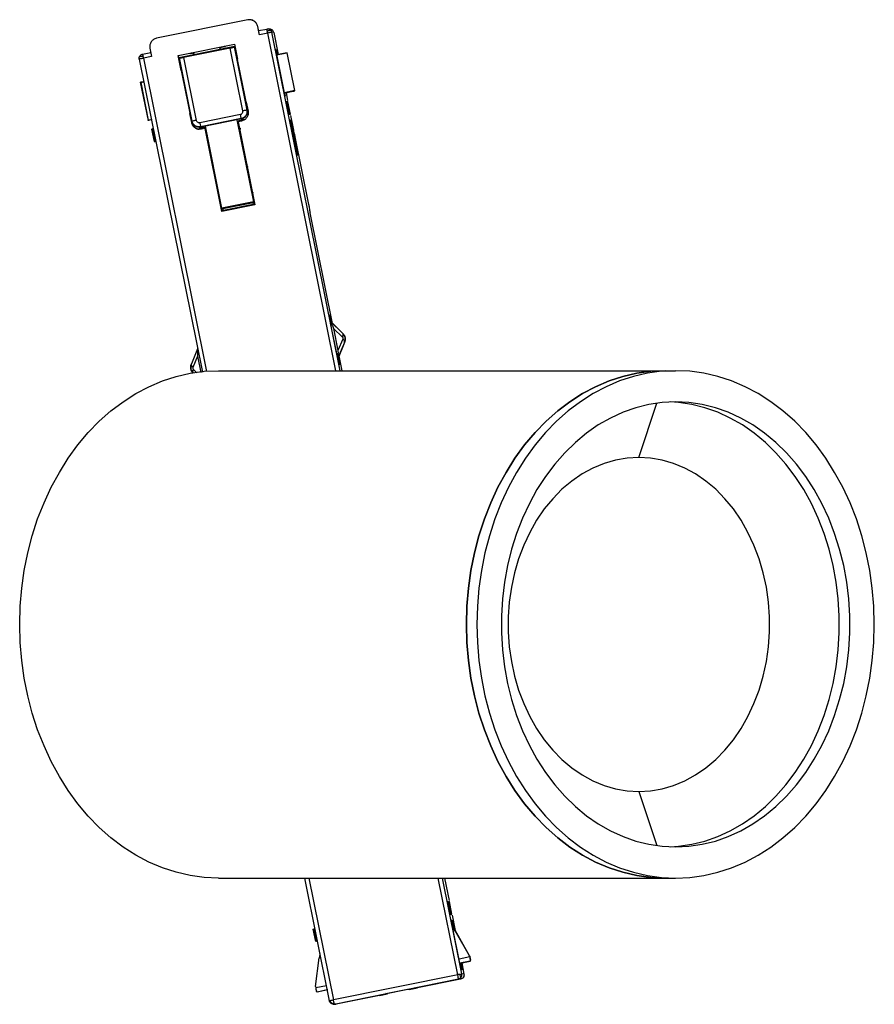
# Paper-space layout '_Izquierda' of a CAD drawing. Header units: millimetres. Extents: x -15 to 86, y -171 to -54.
import ezdxf

# ---------------------------------------------------------------- set-up
doc = ezdxf.new("R2010")
doc.units = ezdxf.units.MM

psp = doc.layouts.new('_Izquierda')

# ---------------------------------------------------------------- linework, layer by layer
at = {"color": 7, "linetype": 'Continuous', "lineweight": 25}
for p, q in [((12.36, -54.32), (1.58, -56.5)), ((12.69, -54.31), (12.68, -54.31)), ((13.74, -56.08), (13.54, -55.1)), ((13.54, -55.1), (13.55, -55.1)), ((13.65, -55.59), (13.55, -55.1)), ((13.65, -55.59), (14.63, -55.4)), ((14.72, -55.89), (13.74, -56.08)), ((22.78, -95.81), (14.72, -55.89)), ((15.02, -55.42), (14.78, -55.39)), ((23.29, -95.81), (15.21, -55.79)), ((15.45, -55.82), (15.21, -55.79)), ((15.45, -55.82), (15.98, -58.4)), ((-0.08, -58.37), (0.9, -58.17)), ((0.8, -57.68), (1, -58.66)), ((4.13, -58.53), (10.8, -57.19)), ((4.23, -58.77), (10.8, -57.45)), ((4.26, -58.76), (10.79, -57.44)), ((10.27, -57.65), (4.77, -58.76)), ((5.97, -58.42), (5.92, -58.18)), ((5.96, -58.2), (5.99, -58.41)), ((6.01, -58.2), (6.06, -58.18)), ((9, -57.57), (9.02, -57.57)), ((9.02, -57.57), (9.07, -57.79)), ((9.05, -57.55), (9.1, -57.78)), ((11.77, -65.09), (10.27, -57.65)), ((10.8, -57.45), (10.75, -57.51)), ((10.75, -57.51), (12.26, -64.99)), ((10.79, -57.44), (10.8, -57.45)), ((10.8, -57.19), (11.16, -58.97)), ((10.8, -57.45), (12.32, -64.97)), ((15.64, -57.84), (15.68, -57.84)), ((15.64, -57.84), (16.75, -63.35)), ((15.68, -57.84), (15.8, -58.43)), ((17, -58.21), (17.03, -58.22)), ((-0.47, -58.95), (7.01, -95.98)), ((1, -58.66), (0.02, -58.85)), ((0.02, -58.85), (7.5, -95.92)), ((4.49, -60.31), (4.13, -58.53)), ((4.13, -58.53), (4.15, -58.54)), ((4.2, -58.77), (4.15, -58.54)), ((4.28, -58.81), (4.23, -58.77)), ((5.75, -66.3), (4.23, -58.77)), ((5.79, -66.29), (4.28, -58.81)), ((4.77, -58.76), (6.27, -66.2)), ((15.76, -58.44), (16.8, -58.24)), ((17.03, -58.22), (15.77, -58.47)), ((17.93, -62.68), (17.03, -58.22)), ((-0.35, -61.7), (0.57, -66.23)), ((-0.34, -61.71), (-0.3, -61.72)), ((-0.34, -61.71), (0.57, -66.22)), ((-0.3, -61.72), (0.08, -61.64)), ((0.12, -61.61), (-0.16, -61.67)), ((-0.3, -61.72), (0.6, -66.17)), ((17.93, -62.68), (16.67, -62.93)), ((16.68, -62.99), (17.71, -62.77)), ((17.91, -62.72), (17.93, -62.68)), ((16.72, -62.98), (16.8, -63.35)), ((16.8, -63.35), (16.75, -63.35)), ((16.98, -64.01), (16.88, -64.03)), ((16.89, -62.94), (17.08, -63.85)), ((17.08, -63.99), (16.98, -64.01)), ((17.27, -65.48), (16.98, -64.01)), ((17.37, -65.46), (17.08, -63.99)), ((17.08, -63.99), (17.11, -64)), ((17.41, -65.47), (17.11, -64)), ((12.18, -64.06), (12.4, -65.12)), ((12.32, -64.97), (12.26, -64.99)), ((0.57, -66.22), (0.6, -66.17)), ((0.6, -66.17), (0.98, -66.1)), ((1.04, -66.14), (0.75, -66.19)), ((5.74, -66.47), (5.52, -65.4)), ((5.79, -66.29), (5.75, -66.3)), ((11.49, -65.51), (6.69, -66.48)), ((11.6, -65.99), (6.79, -66.96)), ((11.61, -66.03), (6.81, -67)), ((11.07, -66.14), (13.03, -75.83)), ((11.62, -66.3), (11.23, -66.38)), ((11.91, -66.12), (11.28, -66.24)), ((11.28, -66.24), (11.3, -66.21)), ((11.3, -66.21), (11.99, -66.08)), ((11.61, -66.03), (11.6, -65.99)), ((17.18, -65.5), (17.27, -65.48)), ((17.21, -65.51), (17.18, -65.5)), ((17.21, -65.51), (17.31, -65.49)), ((17.27, -65.48), (17.37, -65.46)), ((17.31, -65.49), (17.41, -65.47)), ((17.41, -65.47), (17.37, -65.46)), ((17.38, -66.17), (17.42, -66.18)), ((18.21, -70.31), (17.38, -66.17)), ((17.42, -66.18), (18.25, -70.32)), ((17.43, -65.62), (17.75, -67.16)), ((17.45, -66.18), (17.49, -66.19)), ((18.29, -70.32), (17.45, -66.18)), ((17.49, -66.19), (18.33, -70.33)), ((1, -67.24), (1.1, -67.22)), ((1, -67.24), (1.3, -68.71)), ((1.2, -67.2), (1.1, -67.22)), ((1.1, -67.22), (1.4, -68.69)), ((5.74, -66.47), (5.76, -66.47)), ((6.4, -67.2), (6.31, -67.2)), ((7.27, -67.05), (6.62, -67.18)), ((6.69, -67.14), (6.62, -67.18)), ((6.79, -66.96), (6.81, -67)), ((7.31, -67.17), (6.91, -67.25)), ((9.28, -76.98), (7.31, -67.17)), ((7.31, -67.17), (7.33, -67.18)), ((9.29, -76.91), (7.33, -67.18)), ((9.31, -76.58), (7.35, -66.89)), ((11.23, -66.38), (13.21, -76.18)), ((11.49, -67.18), (11.29, -67.22)), ((11.53, -67.2), (11.3, -67.24)), ((17.76, -67.18), (17.75, -67.16)), ((1.4, -68.69), (1.3, -68.71)), ((1.33, -68.71), (1.43, -68.69)), ((1.4, -68.69), (1.49, -68.67)), ((7.66, -68.02), (7.5, -68.06)), ((19.59, -76.17), (17.98, -68.17)), ((1.3, -68.71), (1.33, -68.71)), ((18.25, -70.32), (18.21, -70.31)), ((18.33, -70.33), (18.29, -70.32)), ((12.2, -71.71), (12.42, -71.62)), ((12.3, -71.68), (12.2, -71.72)), ((8.52, -72.41), (8.5, -72.41)), ((13.05, -74.76), (12.82, -74.8)), ((13.2, -76.12), (9.28, -76.91)), ((13.21, -76.18), (9.28, -76.98)), ((13.03, -75.83), (9.31, -76.58)), ((9.31, -76.58), (9.41, -76.74)), ((13.02, -75.94), (9.4, -76.68)), ((9.4, -76.68), (9.41, -76.74)), ((9.4, -76.68), (9.44, -76.88)), ((13.02, -75.94), (13.06, -76)), ((13.06, -76.15), (13.02, -75.94)), ((13.06, -76), (13.03, -75.83)), ((9.28, -76.98), (9.28, -76.91)), ((19.76, -77.15), (19.78, -77.15)), ((22.4, -90.21), (19.76, -77.15)), ((21.98, -89.22), (22.04, -89.22)), ((22.19, -90), (22.14, -90)), ((22.96, -94.11), (22.17, -90.19)), ((22.18, -90.03), (23.58, -91.38)), ((22.2, -90.01), (22.19, -90)), ((22.19, -90), (23.59, -91.38)), ((22.23, -90.49), (22.38, -90.46)), ((22.38, -90.46), (22.51, -90.82)), ((22.51, -90.82), (23.03, -93.41)), ((22.51, -90.82), (23.57, -91.84)), ((23.58, -91.38), (23.59, -91.38)), ((23.62, -92.06), (23.03, -93.41)), ((23.81, -92.49), (23.03, -94.27)), ((23.81, -92.49), (23.06, -94.32)), ((23.81, -92.49), (23.81, -92.49)), ((6.44, -93.21), (5.7, -94.99)), ((6.43, -94.07), (5.87, -95.42)), ((6.41, -93.69), (6.43, -94.07)), ((6.43, -94.07), (6.82, -96)), ((23.05, -93.79), (22.9, -93.82)), ((23.03, -93.41), (23.05, -93.79)), ((23.53, -95.81), (23.17, -94.04)), ((23.02, -94.31), (23.07, -94.32)), ((23.23, -95.1), (23.17, -95.1)), ((6.34, -96.05), (5.92, -95.64)), ((8.89, -95.81), (62.97, -95.81)), ((58.62, -106.06), (60.74, -99.64)), ((58.62, -145.55), (60.74, -151.97)), ((8.89, -155.81), (62.97, -155.81)), ((19.09, -155.81), (22.01, -170.31)), ((19.59, -155.81), (22.5, -170.21)), ((37.2, -167.24), (34.89, -155.81)), ((37.7, -167.14), (35.41, -155.81)), ((35.65, -155.83), (35.66, -155.83)), ((35.65, -155.83), (36.17, -158.44)), ((36.07, -158.6), (35.98, -158.62)), ((36.07, -158.6), (36.17, -158.58)), ((36.37, -160.07), (36.07, -158.6)), ((36.47, -160.05), (36.17, -158.58)), ((36.17, -158.58), (36.21, -158.59)), ((36.5, -160.06), (36.21, -158.59)), ((36.27, -160.09), (36.37, -160.07)), ((36.31, -160.1), (36.27, -160.09)), ((36.31, -160.1), (36.41, -160.08)), ((36.47, -160.05), (36.37, -160.07)), ((36.41, -160.08), (36.5, -160.06)), ((36.5, -160.06), (36.47, -160.05)), ((36.53, -160.21), (36.89, -162.01)), ((20.1, -161.83), (20.2, -161.81)), ((20.4, -163.3), (20.1, -161.83)), ((20.2, -161.81), (20.29, -161.79)), ((20.49, -163.28), (20.2, -161.81)), ((36.43, -160.77), (36.5, -160.78)), ((36.59, -161.56), (36.66, -161.56)), ((37.41, -165.67), (36.61, -161.75)), ((36.64, -161.56), (38.57, -164.95)), ((36.67, -162.05), (36.85, -162.01)), ((36.85, -162.01), (38.57, -164.95)), ((20.49, -163.28), (20.4, -163.3)), ((20.43, -163.3), (20.4, -163.3)), ((20.53, -163.28), (20.43, -163.3)), ((20.59, -163.26), (20.49, -163.28)), ((20.39, -168.62), (20.83, -165.25)), ((20.83, -165.25), (20.99, -165.21)), ((38.63, -165.12), (37.35, -165.38)), ((38.63, -165.1), (38.57, -164.95)), ((38.57, -164.95), (38.57, -164.95)), ((38.57, -164.95), (38.62, -165.05)), ((38.62, -165.05), (38.63, -165.1)), ((38.63, -165.12), (38.63, -165.1)), ((38.63, -165.1), (38.71, -165.52)), ((38.63, -165.1), (38.63, -165.1)), ((38.66, -165.63), (37.45, -165.87)), ((37.51, -165.87), (38.66, -165.63)), ((37.51, -165.87), (37.53, -165.88)), ((37.67, -165.84), (37.94, -167.17)), ((38.7, -165.6), (38.66, -165.63)), ((37.2, -167.24), (22.5, -170.21)), ((37.69, -166.66), (37.62, -166.65)), ((37.94, -167.17), (37.7, -167.14)), ((20.39, -168.62), (20.4, -168.78)), ((21.66, -168.55), (20.4, -168.8)), ((20.4, -168.78), (20.4, -168.8)), ((22.6, -170.7), (37.3, -167.73)), ((31.45, -168.98), (32.45, -168.79)), ((37.54, -167.76), (32.45, -168.79)), ((37.54, -167.76), (37.3, -167.73)), ((20.58, -169.28), (20.54, -169.27)), ((21.76, -169.04), (20.58, -169.28)), ((21.83, -169.04), (20.58, -169.28)), ((27.94, -169.7), (22.84, -170.73)), ((27.94, -169.7), (28.91, -169.5)), ((28.69, -169.47), (31.24, -168.96)), ((28.91, -169.5), (28.69, -169.47)), ((31.24, -168.96), (31.45, -168.98)), ((22.44, -170.7), (22.68, -170.73)), ((22.6, -170.7), (22.84, -170.73)), ((22.84, -170.73), (22.68, -170.73))]:
    psp.add_line(p, q, dxfattribs=at)
at = {"color": 7, "linetype": 'Continuous', "lineweight": 25, "flags": 128}
for points in [[(8.89, -155.81), (7.21, -155.73), (5.55, -155.5), (3.9, -155.12), (2.27, -154.59), (0.68, -153.91), (-0.87, -153.1), (-2.37, -152.14), (-3.81, -151.04), (-5.19, -149.82), (-6.5, -148.48), (-7.73, -147.02), (-8.87, -145.45), (-9.92, -143.78), (-10.88, -142.03), (-11.73, -140.18), (-12.49, -138.27), (-13.13, -136.29), (-13.66, -134.26), (-14.07, -132.18), (-14.37, -130.08), (-14.55, -127.95), (-14.61, -125.81), (-14.55, -123.67), (-14.37, -121.54), (-14.07, -119.43), (-13.66, -117.35), (-13.13, -115.32), (-12.49, -113.34), (-11.73, -111.43), (-10.88, -109.59), (-9.92, -107.83), (-8.87, -106.16), (-7.73, -104.59), (-6.5, -103.13), (-5.19, -101.79), (-3.81, -100.57), (-2.37, -99.48), (-0.87, -98.52), (0.68, -97.7), (2.27, -97.02), (3.9, -96.49), (5.55, -96.11), (7.21, -95.88), (8.89, -95.81)], [(61.73, -95.81), (60.05, -95.88), (58.38, -96.11), (56.73, -96.49), (55.11, -97.02), (53.51, -97.7), (51.96, -98.52), (50.46, -99.48), (49.02, -100.57), (47.64, -101.79), (46.34, -103.13), (45.11, -104.59), (43.97, -106.16), (42.91, -107.83), (41.96, -109.59), (41.1, -111.43), (40.35, -113.34), (39.71, -115.32), (39.18, -117.35), (38.76, -119.43), (38.47, -121.54), (38.29, -123.67), (38.23, -125.81), (38.29, -127.95), (38.47, -130.08), (38.76, -132.18), (39.18, -134.26), (39.71, -136.29), (40.35, -138.27), (41.1, -140.18), (41.96, -142.03), (42.91, -143.78), (43.97, -145.45), (45.11, -147.02), (46.34, -148.48), (47.64, -149.82), (49.02, -151.04), (50.46, -152.14), (51.96, -153.1), (53.51, -153.91), (55.11, -154.59), (56.73, -155.12), (58.38, -155.5), (60.05, -155.73), (61.73, -155.81)], [(61.73, -155.81), (60.05, -155.73), (58.38, -155.5), (56.73, -155.12), (55.11, -154.59), (53.51, -153.91), (51.96, -153.1), (50.46, -152.14), (49.02, -151.04), (47.64, -149.82), (46.34, -148.48), (45.11, -147.02), (43.97, -145.45), (42.91, -143.78), (41.96, -142.03), (41.1, -140.18), (40.35, -138.27), (39.71, -136.29), (39.18, -134.26), (38.76, -132.18), (38.47, -130.08), (38.29, -127.95), (38.23, -125.81), (38.29, -123.67), (38.47, -121.54), (38.76, -119.43), (39.18, -117.35), (39.71, -115.32), (40.35, -113.34), (41.1, -111.43), (41.96, -109.59), (42.91, -107.83), (43.97, -106.16), (45.11, -104.59), (46.34, -103.13), (47.64, -101.79), (49.02, -100.57), (50.46, -99.48), (51.96, -98.52), (53.51, -97.7), (55.11, -97.02), (56.73, -96.49), (58.38, -96.11), (60.05, -95.88), (61.73, -95.81)], [(62.97, -95.81), (61.29, -95.88), (59.63, -96.11), (57.97, -96.49), (56.35, -97.02), (54.76, -97.7), (53.21, -98.52), (51.71, -99.48), (50.26, -100.57), (48.89, -101.79), (47.58, -103.13), (46.35, -104.59), (45.21, -106.16), (44.16, -107.83), (43.2, -109.59), (42.34, -111.43), (41.59, -113.34), (40.95, -115.32), (40.42, -117.35), (40.01, -119.43), (39.71, -121.54), (39.53, -123.67), (39.47, -125.81), (39.53, -127.95), (39.71, -130.08), (40.01, -132.18), (40.42, -134.26), (40.95, -136.29), (41.59, -138.27), (42.34, -140.18), (43.2, -142.03), (44.16, -143.78), (45.21, -145.45), (46.35, -147.02), (47.58, -148.48), (48.89, -149.82), (50.26, -151.04), (51.71, -152.14), (53.21, -153.1), (54.76, -153.91), (56.35, -154.59), (57.97, -155.12), (59.63, -155.5), (61.29, -155.73), (62.97, -155.81)], [(62.97, -155.81), (64.65, -155.73), (66.31, -155.5), (67.96, -155.12), (69.59, -154.59), (71.18, -153.91), (72.73, -153.1), (74.23, -152.14), (75.67, -151.04), (77.05, -149.82), (78.36, -148.48), (79.59, -147.02), (80.73, -145.45), (81.78, -143.78), (82.74, -142.03), (83.6, -140.18), (84.35, -138.27), (84.99, -136.29), (85.52, -134.26), (85.93, -132.18), (86.23, -130.08), (86.41, -127.95), (86.47, -125.81), (86.41, -123.67), (86.23, -121.54), (85.93, -119.43), (85.52, -117.35), (84.99, -115.32), (84.35, -113.34), (83.6, -111.43), (82.74, -109.59), (81.78, -107.83), (80.73, -106.16), (79.59, -104.59), (78.36, -103.13), (77.05, -101.79), (75.67, -100.57), (74.23, -99.48), (72.73, -98.52), (71.18, -97.7), (69.59, -97.02), (67.96, -96.49), (66.31, -96.11), (64.65, -95.88), (62.97, -95.81)], [(62.97, -99.49), (61.39, -99.57), (59.82, -99.8), (58.27, -100.18), (56.75, -100.72), (55.26, -101.4), (53.82, -102.22), (52.43, -103.18), (51.11, -104.28), (49.85, -105.5), (48.67, -106.84), (47.58, -108.3), (46.57, -109.85), (45.67, -111.5), (44.86, -113.23), (44.16, -115.04), (43.57, -116.91), (43.09, -118.83), (42.73, -120.8), (42.49, -122.79), (42.37, -124.8), (42.37, -126.81), (42.49, -128.82), (42.73, -130.82), (43.09, -132.78), (43.57, -134.7), (44.16, -136.57), (44.86, -138.38), (45.67, -140.11), (46.57, -141.76), (47.58, -143.32), (48.67, -144.77), (49.85, -146.11), (51.11, -147.33), (52.43, -148.43), (53.82, -149.39), (55.26, -150.22), (56.75, -150.9), (58.27, -151.43), (59.82, -151.81), (61.39, -152.05), (62.97, -152.12)], [(62.35, -152.11), (63.3, -152.05), (64.87, -151.81), (66.42, -151.43), (67.95, -150.9), (69.43, -150.22), (70.87, -149.39), (72.26, -148.43), (73.59, -147.33), (74.84, -146.11), (76.02, -144.77), (77.12, -143.32), (78.12, -141.76), (79.03, -140.11), (79.84, -138.38), (80.54, -136.57), (81.13, -134.7), (81.6, -132.78), (81.96, -130.82), (82.21, -128.82), (82.33, -126.81), (82.33, -124.8), (82.21, -122.79), (81.96, -120.8), (81.6, -118.83), (81.13, -116.91), (80.54, -115.04), (79.84, -113.23), (79.03, -111.5), (78.12, -109.85), (77.12, -108.3), (76.02, -106.84), (74.84, -105.5), (73.59, -104.28), (72.26, -103.18), (70.87, -102.22), (69.43, -101.4), (67.95, -100.72), (66.42, -100.18), (64.87, -99.8), (63.3, -99.57), (62.35, -99.5)], [(62.97, -152.12), (64.55, -152.05), (66.12, -151.81), (67.67, -151.43), (69.19, -150.9), (70.68, -150.22), (72.12, -149.39), (73.5, -148.43), (74.83, -147.33), (76.09, -146.11), (77.26, -144.77), (78.36, -143.32), (79.36, -141.76), (80.27, -140.11), (81.08, -138.38), (81.78, -136.57), (82.37, -134.7), (82.85, -132.78), (83.21, -130.82), (83.45, -128.82), (83.57, -126.81), (83.57, -124.8), (83.45, -122.79), (83.21, -120.8), (82.85, -118.83), (82.37, -116.91), (81.78, -115.04), (81.08, -113.23), (80.27, -111.5), (79.36, -109.85), (78.36, -108.3), (77.26, -106.84), (76.09, -105.5), (74.83, -104.28), (73.5, -103.18), (72.12, -102.22), (70.68, -101.4), (69.19, -100.72), (67.67, -100.18), (66.12, -99.8), (64.55, -99.57), (62.97, -99.49)], [(58.62, -106.06), (57.23, -106.14), (55.86, -106.38), (54.5, -106.77), (53.18, -107.32), (51.91, -108.02), (50.68, -108.85), (49.53, -109.83), (48.44, -110.94), (47.44, -112.16), (46.52, -113.49), (45.71, -114.93), (45, -116.45), (44.39, -118.05), (43.91, -119.7), (43.54, -121.41), (43.29, -123.16), (43.17, -124.92), (43.17, -126.69), (43.29, -128.46), (43.54, -130.2), (43.91, -131.91), (44.39, -133.57), (45, -135.16), (45.71, -136.68), (46.52, -138.12), (47.44, -139.45), (48.44, -140.68), (49.53, -141.78), (50.68, -142.76), (51.91, -143.6), (53.18, -144.29), (54.5, -144.84), (55.86, -145.24), (57.23, -145.47), (58.62, -145.55)], [(58.62, -145.55), (60, -145.47), (61.38, -145.24), (62.73, -144.84), (64.05, -144.29), (65.33, -143.6), (66.55, -142.76), (67.71, -141.78), (68.8, -140.68), (69.8, -139.45), (70.71, -138.12), (71.53, -136.68), (72.24, -135.16), (72.84, -133.57), (73.33, -131.91), (73.7, -130.2), (73.95, -128.46), (74.07, -126.69), (74.07, -124.92), (73.95, -123.16), (73.7, -121.41), (73.33, -119.7), (72.84, -118.05), (72.24, -116.45), (71.53, -114.93), (70.71, -113.49), (69.8, -112.16), (68.8, -110.94), (67.71, -109.83), (66.55, -108.85), (65.33, -108.02), (64.05, -107.32), (62.73, -106.77), (61.38, -106.38), (60, -106.14), (58.62, -106.06)]]:
    psp.add_lwpolyline(points, dxfattribs=at)
at = {"color": 7, "linetype": 'Continuous', "lineweight": 25}
for points in [[(13.54, -55.1), (13.5, -54.98), (13.42, -54.73), (13.13, -54.45), (12.76, -54.29), (12.49, -54.31), (12.36, -54.32)], [(13.74, -56.08), (13.72, -56.02), (13.7, -55.89), (13.67, -55.73), (13.65, -55.62), (13.65, -55.6), (13.65, -55.59)], [(14.63, -55.4), (14.67, -55.39), (14.76, -55.38), (14.9, -55.41), (15.02, -55.48), (15.09, -55.54), (15.12, -55.58)], [(14.67, -55.67), (14.67, -55.63), (14.65, -55.55), (14.64, -55.46), (14.63, -55.41), (14.63, -55.4), (14.63, -55.4)], [(14.72, -55.89), (14.71, -55.85), (14.69, -55.77), (14.68, -55.7), (14.67, -55.67)], [(15.21, -55.79), (15.21, -55.79), (15.19, -55.79), (15.07, -55.81), (14.91, -55.85), (14.78, -55.87), (14.72, -55.89)], [(15.12, -55.58), (15.14, -55.61), (15.18, -55.67), (15.2, -55.75), (15.21, -55.79)], [(1.58, -56.5), (1.45, -56.54), (1.2, -56.62), (0.93, -56.91), (0.76, -57.28), (0.79, -57.54), (0.8, -57.68)], [(16.8, -58.24), (16.83, -58.24), (16.88, -58.23), (16.95, -58.21), (16.99, -58.21), (17, -58.21), (17, -58.21)], [(-0.47, -58.95), (-0.47, -58.92), (-0.48, -58.84), (-0.47, -58.76), (-0.46, -58.72)], [(0.02, -58.85), (-0.05, -58.87), (-0.18, -58.89), (-0.34, -58.93), (-0.45, -58.95), (-0.46, -58.95), (-0.47, -58.95)], [(-0.46, -58.72), (-0.44, -58.68), (-0.41, -58.59), (-0.32, -58.49), (-0.21, -58.4), (-0.12, -58.38), (-0.08, -58.37)], [(-0.08, -58.37), (-0.08, -58.37), (-0.08, -58.38), (-0.07, -58.43), (-0.05, -58.52), (-0.04, -58.6), (-0.03, -58.64)], [(-0.03, -58.64), (-0.02, -58.67), (-0.01, -58.74), (0.01, -58.82), (0.02, -58.85)], [(-0.16, -61.67), (-0.19, -61.67), (-0.24, -61.68), (-0.3, -61.7), (-0.34, -61.71), (-0.34, -61.71), (-0.34, -61.71)], [(17.71, -62.77), (17.74, -62.76), (17.8, -62.75), (17.86, -62.73), (17.9, -62.72), (17.91, -62.72), (17.91, -62.72)], [(11.49, -65.51), (11.54, -65.49), (11.63, -65.46), (11.73, -65.36), (11.78, -65.23), (11.77, -65.14), (11.77, -65.09)], [(12.26, -64.99), (12.27, -65.1), (12.29, -65.32), (12.16, -65.64), (11.92, -65.89), (11.7, -65.96), (11.6, -65.99)], [(12.32, -64.97), (12.33, -65.09), (12.35, -65.33), (12.2, -65.66), (11.95, -65.92), (11.73, -66), (11.61, -66.03)], [(12.4, -65.12), (12.41, -65.26), (12.43, -65.52), (12.27, -65.89), (11.99, -66.18), (11.74, -66.26), (11.62, -66.3)], [(12.26, -64.99), (12.25, -64.99), (12.23, -65), (12.11, -65.02), (11.95, -65.05), (11.83, -65.08), (11.77, -65.09)], [(0.75, -66.19), (0.73, -66.19), (0.67, -66.2), (0.61, -66.21), (0.57, -66.22), (0.57, -66.22), (0.57, -66.22)], [(6.81, -67), (6.69, -67.01), (6.46, -67.03), (6.12, -66.89), (5.86, -66.64), (5.79, -66.41), (5.75, -66.3)], [(6.27, -66.2), (6.21, -66.21), (6.09, -66.24), (5.94, -66.27), (5.82, -66.29), (5.8, -66.29), (5.79, -66.29)], [(6.79, -66.96), (6.68, -66.97), (6.46, -66.99), (6.14, -66.85), (5.89, -66.61), (5.83, -66.4), (5.79, -66.29)], [(6.69, -66.48), (6.64, -66.48), (6.55, -66.49), (6.42, -66.43), (6.32, -66.33), (6.29, -66.24), (6.27, -66.2)], [(11.6, -65.99), (11.59, -65.98), (11.59, -65.96), (11.56, -65.84), (11.53, -65.69), (11.51, -65.57), (11.49, -65.51)], [(6.91, -67.25), (6.78, -67.26), (6.52, -67.29), (6.15, -67.12), (5.86, -66.85), (5.78, -66.6), (5.74, -66.47)], [(6.69, -66.48), (6.7, -66.54), (6.73, -66.66), (6.76, -66.81), (6.79, -66.93), (6.79, -66.95), (6.79, -66.96)], [(17.98, -68.17), (17.95, -68.04), (17.9, -67.78), (17.83, -67.46), (17.78, -67.23), (17.77, -67.2), (17.76, -67.18)], [(19.78, -77.15), (19.78, -77.14), (19.77, -77.11), (19.73, -76.88), (19.67, -76.56), (19.62, -76.3), (19.59, -76.17)], [(22.17, -90.19), (22.14, -90.07), (22.09, -89.81), (22.03, -89.48), (21.99, -89.26), (21.99, -89.23), (21.98, -89.22)], [(22.04, -89.22), (22.04, -89.23), (22.05, -89.24), (22.07, -89.33), (22.1, -89.46), (22.13, -89.61), (22.16, -89.77), (22.18, -89.9), (22.2, -89.99), (22.2, -90), (22.2, -90.01)], [(23.57, -91.84), (23.59, -91.79), (23.63, -91.69), (23.65, -91.56), (23.64, -91.45), (23.6, -91.4), (23.58, -91.38)], [(23.81, -92.49), (23.81, -92.46), (23.83, -92.4), (23.8, -92.29), (23.73, -92.18), (23.65, -92.1), (23.62, -92.06)], [(23.17, -95.1), (23.17, -95.08), (23.16, -95.05), (23.11, -94.82), (23.04, -94.5), (22.99, -94.24), (22.96, -94.11)], [(5.7, -94.99), (5.69, -95.02), (5.67, -95.08), (5.7, -95.19), (5.76, -95.3), (5.83, -95.38), (5.87, -95.42)], [(23.07, -94.32), (23.07, -94.33), (23.08, -94.34), (23.1, -94.43), (23.13, -94.56), (23.16, -94.71), (23.19, -94.87), (23.21, -95), (23.23, -95.09), (23.23, -95.1), (23.23, -95.1)], [(5.92, -95.64), (5.9, -95.69), (5.86, -95.79), (5.84, -95.92), (5.86, -96.03), (5.9, -96.08), (5.92, -96.1)], [(36.61, -161.75), (36.59, -161.62), (36.54, -161.36), (36.48, -161.04), (36.43, -160.81), (36.43, -160.79), (36.43, -160.77)], [(36.5, -160.78), (36.51, -160.79), (36.51, -160.8), (36.53, -160.89), (36.56, -161.02), (36.58, -161.12), (36.59, -161.17)], [(36.59, -161.17), (36.6, -161.22), (36.62, -161.33), (36.64, -161.46), (36.66, -161.55), (36.66, -161.56), (36.66, -161.56)], [(38.71, -165.52), (38.71, -165.49), (38.7, -165.44), (38.68, -165.34), (38.65, -165.23), (38.64, -165.16), (38.63, -165.12)], [(37.62, -166.65), (37.61, -166.64), (37.6, -166.61), (37.55, -166.38), (37.48, -166.06), (37.43, -165.8), (37.41, -165.67)], [(37.53, -165.88), (37.53, -165.88), (37.54, -165.89), (37.56, -165.99), (37.59, -166.11), (37.61, -166.22), (37.62, -166.27)], [(37.62, -166.27), (37.63, -166.32), (37.65, -166.42), (37.67, -166.55), (37.69, -166.64), (37.69, -166.65), (37.69, -166.66)], [(37.42, -167.19), (37.38, -167.2), (37.31, -167.21), (37.24, -167.23), (37.2, -167.24)], [(37.3, -167.73), (37.3, -167.72), (37.3, -167.71), (37.27, -167.59), (37.24, -167.43), (37.21, -167.3), (37.2, -167.24)], [(37.51, -167.63), (37.48, -167.65), (37.42, -167.7), (37.34, -167.72), (37.3, -167.73)], [(37.42, -167.19), (37.46, -167.19), (37.54, -167.17), (37.62, -167.15), (37.68, -167.14), (37.69, -167.14), (37.7, -167.14)], [(37.51, -167.63), (37.55, -167.6), (37.62, -167.54), (37.68, -167.41), (37.71, -167.28), (37.7, -167.19), (37.7, -167.14)], [(37.94, -167.17), (37.94, -167.23), (37.95, -167.37), (37.87, -167.55), (37.73, -167.7), (37.61, -167.74), (37.54, -167.76)], [(20.4, -168.8), (20.41, -168.84), (20.42, -168.92), (20.45, -169.02), (20.47, -169.12), (20.48, -169.17), (20.48, -169.2)], [(22.01, -170.31), (22.02, -170.31), (22.02, -170.3), (22.05, -170.3), (22.06, -170.3)], [(22.6, -170.7), (22.54, -170.7), (22.41, -170.71), (22.22, -170.63), (22.07, -170.49), (22.03, -170.37), (22.01, -170.31)], [(22.06, -170.3), (22.09, -170.29), (22.13, -170.28), (22.24, -170.26), (22.36, -170.23), (22.45, -170.22), (22.5, -170.21)], [(22.59, -170.65), (22.58, -170.62), (22.57, -170.57), (22.55, -170.47), (22.52, -170.34), (22.51, -170.25), (22.5, -170.21)], [(22.59, -170.65), (22.59, -170.66), (22.6, -170.69), (22.6, -170.7), (22.6, -170.7)]]:
    psp.add_open_spline(points, degree=3, dxfattribs=at)
for points, knots in [([(13.55, -55.1), (13.51, -54.98), (13.43, -54.73), (13.14, -54.46), (12.87, -54.32), (12.72, -54.32), (12.69, -54.32)], [0, 0, 0, 0, 0.313438, 0.626876, 0.940313, 1, 1, 1, 1]), ([(14.67, -55.67), (14.72, -55.64), (14.82, -55.58), (14.9, -55.56), (14.95, -55.55)], [0, 0, 0, 0, 0.505981, 1, 1, 1, 1]), ([(14.95, -55.55), (14.98, -55.54), (15.06, -55.53), (15.1, -55.56), (15.12, -55.58)], [0, 0, 0, 0, 0.494015, 1, 1, 1, 1]), ([(15.45, -55.82), (15.43, -55.75), (15.39, -55.63), (15.25, -55.49), (15.11, -55.42), (15.04, -55.42), (15.02, -55.42)], [0, 0, 0, 0, 0.313438, 0.626876, 0.940313, 1, 1, 1, 1]), ([(5.79, -58.25), (5.75, -58.26), (5.55, -58.3), (5.47, -58.31), (5.57, -58.29), (5.85, -58.23), (5.97, -58.2)], [0, 0, 0, 0, 0.080879, 0.421545, 0.762211, 1, 1, 1, 1]), ([(9.03, -57.59), (9.05, -57.58), (9.3, -57.53), (9.59, -57.47), (9.77, -57.44), (9.69, -57.46), (9.48, -57.51), (9.43, -57.52)], [0, 0, 0, 0, 0.024084, 0.317694, 0.611303, 0.904912, 1, 1, 1, 1]), ([(10.27, -57.65), (10.33, -57.63), (10.45, -57.61), (10.6, -57.57), (10.72, -57.53), (10.74, -57.51), (10.75, -57.51)], [0, 0, 0, 0, 0.240799, 0.499402, 0.758374, 1, 1, 1, 1]), ([(-0.46, -58.72), (-0.45, -58.7), (-0.43, -58.66), (-0.36, -58.64), (-0.32, -58.63)], [0, 0, 0, 0, 0.5059807, 1, 1, 1, 1]), ([(-0.32, -58.63), (-0.28, -58.62), (-0.19, -58.61), (-0.08, -58.63), (-0.03, -58.64)], [0, 0, 0, 0, 0.494015, 1, 1, 1, 1]), ([(4.28, -58.81), (4.29, -58.82), (4.31, -58.82), (4.43, -58.81), (4.59, -58.79), (4.71, -58.77), (4.77, -58.76)], [0, 0, 0, 0, 0.241626, 0.500598, 0.759201, 1, 1, 1, 1]), ([(5.76, -66.47), (5.8, -66.6), (5.88, -66.85), (6.17, -67.12), (6.44, -67.26), (6.59, -67.26), (6.62, -67.26)], [0, 0, 0, 0, 0.313438, 0.626876, 0.940313, 1, 1, 1, 1]), ([(22.18, -90.03), (22.17, -90.02), (22.15, -90), (22.15, -90), (22.14, -90)], [0, 0, 0, 0, 0.508197, 1, 1, 1, 1]), ([(22.38, -90.46), (22.36, -90.41), (22.32, -90.33), (22.27, -90.2), (22.23, -90.09), (22.19, -90.05), (22.18, -90.03)], [0, 0, 0, 0, 0.246269, 0.495577, 0.752325, 1, 1, 1, 1]), ([(23.57, -91.84), (23.59, -91.86), (23.61, -91.88), (23.62, -91.92), (23.63, -91.95), (23.63, -91.98), (23.63, -92.02), (23.62, -92.04), (23.62, -92.06)], [0, 0, 0, 0, 0.257753, 0.378401, 0.499843, 0.62024, 0.740489, 1, 1, 1, 1]), ([(23.58, -91.38), (23.65, -91.46), (23.78, -91.61), (23.88, -91.9), (23.9, -92.2), (23.84, -92.39), (23.81, -92.49)], [0, 0, 0, 0, 0.254394, 0.5, 0.745503, 1, 1, 1, 1]), ([(23.81, -92.49), (23.84, -92.39), (23.9, -92.2), (23.88, -91.9), (23.78, -91.61), (23.65, -91.46), (23.59, -91.38)], [0, 0, 0, 0, 0.254992, 0.5, 0.744904, 1, 1, 1, 1]), ([(6.44, -93.21), (6.43, -93.24), (6.42, -93.28), (6.41, -93.4), (6.41, -93.54), (6.41, -93.64), (6.41, -93.69)], [0, 0, 0, 0, 0.234409, 0.504389, 0.753978, 1, 1, 1, 1]), ([(23.02, -94.31), (23.02, -94.31), (23.02, -94.31), (23.03, -94.28), (23.03, -94.27)], [0, 0, 0, 0, 0.491814, 1, 1, 1, 1]), ([(23.03, -94.27), (23.04, -94.24), (23.05, -94.19), (23.06, -94.08), (23.05, -93.94), (23.05, -93.84), (23.05, -93.79)], [0, 0, 0, 0, 0.2345684, 0.5041744, 0.7539489, 1, 1, 1, 1]), ([(5.64, -95.58), (5.63, -95.48), (5.6, -95.28), (5.66, -95.09), (5.7, -94.99)], [0, 0, 0, 0, 0.491394, 1, 1, 1, 1]), ([(5.69, -95), (5.67, -95.09), (5.6, -95.28), (5.62, -95.58), (5.72, -95.87), (5.85, -96.03), (5.92, -96.1)], [0, 0, 0, 0, 0.245032, 0.498766, 0.753429, 1, 1, 1, 1]), ([(5.87, -95.42), (5.86, -95.43), (5.86, -95.46), (5.85, -95.5), (5.86, -95.53), (5.87, -95.56), (5.88, -95.6), (5.9, -95.62), (5.92, -95.64)], [0, 0, 0, 0, 0.257377, 0.377945, 0.499298, 0.620186, 0.740629, 1, 1, 1, 1]), ([(5.92, -96.1), (5.85, -96.03), (5.72, -95.87), (5.66, -95.68), (5.64, -95.58)], [0, 0, 0, 0, 0.508731, 1, 1, 1, 1]), ([(36.59, -161.56), (36.59, -161.56), (36.59, -161.56), (36.61, -161.6), (36.66, -161.68), (36.75, -161.83), (36.82, -161.95), (36.85, -162.01)], [0, 0, 0, 0, 0.124286, 0.245488, 0.499368, 0.744748, 1, 1, 1, 1]), ([(20.91, -164.72), (20.91, -164.72), (20.91, -164.73), (20.9, -164.76), (20.9, -164.81), (20.88, -164.89), (20.87, -164.99), (20.85, -165.12), (20.84, -165.2), (20.83, -165.25)], [0, 0, 0, 0, 0.116694, 0.237215, 0.362018, 0.491514, 0.703278, 0.841094, 1, 1, 1, 1]), ([(38.7, -165.6), (38.71, -165.59), (38.72, -165.57), (38.72, -165.53), (38.71, -165.52)], [0, 0, 0, 0, 0.481354, 1, 1, 1, 1]), ([(37.54, -167.46), (37.53, -167.42), (37.51, -167.34), (37.45, -167.24), (37.42, -167.19)], [0, 0, 0, 0, 0.494014, 1, 1, 1, 1]), ([(37.51, -167.63), (37.53, -167.61), (37.56, -167.58), (37.55, -167.5), (37.54, -167.46)], [0, 0, 0, 0, 0.505981, 1, 1, 1, 1]), ([(20.54, -169.27), (20.52, -169.27), (20.5, -169.25), (20.49, -169.22), (20.48, -169.2)], [0, 0, 0, 0, 0.501039, 1, 1, 1, 1]), ([(22.06, -170.3), (22.09, -170.34), (22.14, -170.44), (22.23, -170.51), (22.27, -170.55)], [0, 0, 0, 0, 0.505981, 1, 1, 1, 1]), ([(22.27, -170.55), (22.32, -170.58), (22.42, -170.63), (22.53, -170.64), (22.59, -170.65)], [0, 0, 0, 0, 0.494019, 1, 1, 1, 1])]:
    psp.add_open_spline(points, degree=3, knots=knots, dxfattribs=at)

doc.saveas('drawing.dxf')
